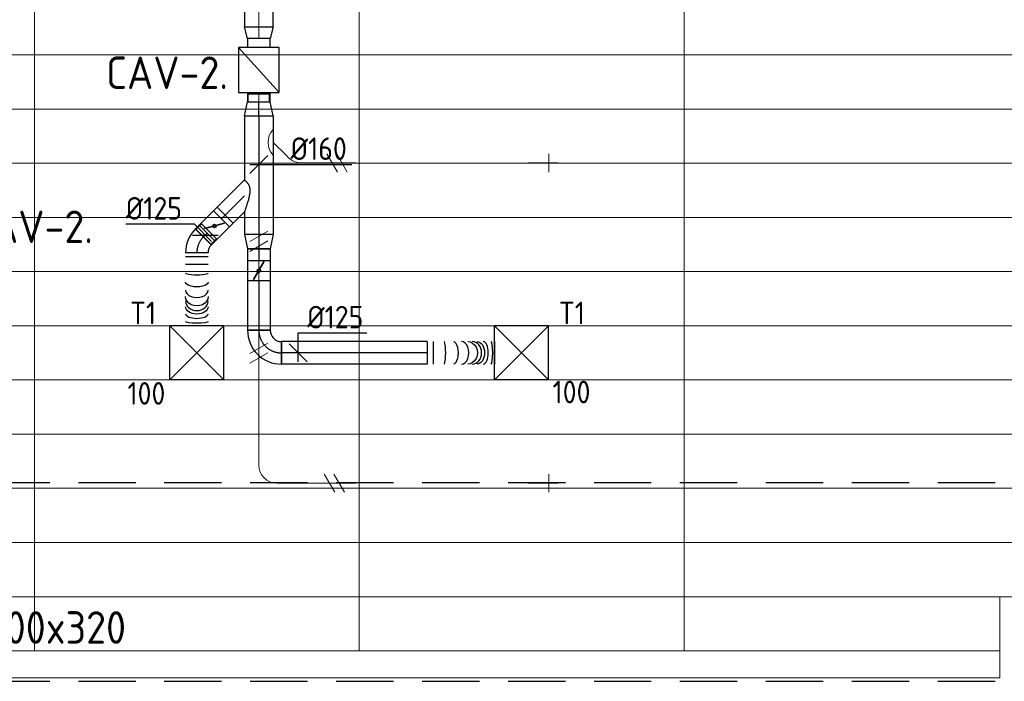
# Model space of a CAD drawing. Header units: millimetres. Extents: x -74135 to 19179, y 5032 to 51848.
# Tile 23 of 55: x -70138 to -64681, y 43180 to 46844. Entities that reach past the tile are written whole.
import ezdxf
from ezdxf.enums import TextEntityAlignment as Align

# ---------------------------------------------------------------- set-up
doc = ezdxf.new("R2010")
doc.units = ezdxf.units.MM
doc.header["$LTSCALE"] = 50
doc.linetypes.add('CENTER2', pattern=[28.575, 19.05, -3.175, 3.175, -3.175])
doc.linetypes.add('HIDDEN', pattern=[9.525, 6.35, -3.175])
for name, color, linetype in [('4plfd', 254, 'Continuous'), ('WL570---_RETOUR', 100, 'Continuous'), ('WL570---_TOEVOER', 200, 'Continuous'), ('WL570---_TOEVOER_HL', 1, 'Continuous'), ('WL570---_TOEVOER_RST', 3, 'Continuous'), ('WL570---_TOEVOER_RST_HL', 1, 'Continuous'), ('WM570---_RETOUR', 2, 'Continuous'), ('WM570---_TOEVOER', 2, 'Continuous'), ('WM570---_TOEVOER_PR', 2, 'Continuous'), ('WM570---_TOEVOER_RST_PR', 1, 'Continuous')]:
    doc.layers.add(name, color=color, linetype=linetype)
for name, color, linetype, lineweight in [('WL570---_BESTAAND-HARTLIJN', 161, 'Continuous', 0), ('WL570---_BESTAAND-TOEVOER', 180, 'Continuous', 0), ('WL570---_DEMONTEREN', 10, 'Continuous', 0)]:
    doc.layers.add(name, color=color, linetype=linetype, lineweight=lineweight)
doc.layers.get('WL570---_DEMONTEREN').off()
doc.styles.add('BURO-025', font='ISO96.shx', dxfattribs={"height": 125})
doc.styles.add('ISO', font='ISO', dxfattribs={"height": 162})
doc.styles.add('MAATVOERING', font='ISO')

# ---------------------------------------------------------------- blocks, each defined once
blk = doc.blocks.new('KARO')
for p, q in [((1, 0.5), (0, 0.5)), ((0, -0.5), (1, -0.5))]:
    blk.add_line(p, q)
at = {"invisible_edges": 15}
blk.add_3dface([(0, 0.5), (0, -0.5), (1, -0.5), (1, 0.5)], dxfattribs=at)
at = {"layer": 'WL570---_BESTAAND-HARTLIJN'}
blk.add_line((0, 0), (1, 0), dxfattribs=at)
blk = doc.blocks.new('OZA1250100045R')
blk.add_lwpolyline([(70.7, 0), (106.1, 35.4), (35.4, 106.1), (-70.7, 0)])
at = {"layer": 'WL570---_BESTAAND-HARTLIJN'}
blk.add_line((0, 0), (70.7, 70.7), dxfattribs=at)
at = {"layer": 'WL570---_BESTAAND-TOEVOER'}
blk.add_arc((0, 70.7), 100, 225, 315, dxfattribs=at)
blk = doc.blocks.new('OSV1601250650G')
blk.add_lwpolyline([(0, -80), (65.3, -62.5), (65.3, 62.5), (0, 80)], close=True)
at = {"layer": 'WL570---_BESTAAND-HARTLIJN'}
blk.add_line((0, 0), (65.3, 0), dxfattribs=at)
blk = doc.blocks.new('VBX1251250012525000')
blk.add_lwpolyline([(50, -112.5), (300, -112.5), (300, 112.5), (50, 112.5)], close=True)
for points in [[(50, 62.5), (0, 62.5), (0, -62.5), (50, -62.5)], [(300, -62.5), (350, -62.5), (350, 62.5), (300, 62.5)]]:
    blk.add_lwpolyline(points)
at = {"layer": 'WL570---_BESTAAND-HARTLIJN'}
blk.add_line((300, 0), (350, 0), dxfattribs=at)
at = {"layer": 'WL570---_BESTAAND-TOEVOER'}
blk.add_line((50, -112.5), (300, 112.5), dxfattribs=at)
blk = doc.blocks.new('OBO10000090ZE')
blk.add_lwpolyline([(-50, 0), (50, 0), (50, 100, 1), (-50, 100)], format="xyb", close=True)
at = {"layer": 'WL570---_BESTAAND-HARTLIJN'}
for points in [[(0, 0), (0, 150)], [(-50, 100), (50, 100)]]:
    blk.add_lwpolyline(points, dxfattribs=at)
blk = doc.blocks.new('OBO10000045H')
blk.add_lwpolyline([(50, -41.4, 0.198912), (6.1, 64.6), (-64.6, -6.1, -0.198912), (-50, -41.4)], format="xyb", close=True)
at = {"invisible_edges": 15}
for points in [[(-61.7, -9.3), (14.9, 55), (6.1, 64.6), (-64.6, -6.1)], [(-59, -12.7), (22.9, 44.6), (14.9, 55), (-61.7, -9.3)], [(-56.7, -16.4), (29.9, 33.6), (22.9, 44.6), (-59, -12.7)], [(-54.7, -20.3), (35.9, 22), (29.9, 33.6), (-56.7, -16.4)], [(-53, -24.3), (41, 9.9), (35.9, 22), (-54.7, -20.3)], [(-51.7, -28.5), (44.9, -2.6), (41, 9.9), (-53, -24.3)], [(-50.8, -32.7), (47.7, -15.4), (44.9, -2.6), (-51.7, -28.5)], [(-50.2, -37.1), (49.4, -28.3), (47.7, -15.4), (-50.8, -32.7)], [(-50, -41.4), (50, -41.4), (49.4, -28.3), (-50.2, -37.1)]]:
    blk.add_3dface(points, dxfattribs=at)
at = {"layer": 'WL570---_BESTAAND-HARTLIJN'}
blk.add_arc((-100, -41.4), 100, 0, 45, dxfattribs=at)
blk = doc.blocks.new('OBO10000090H')
blk.add_lwpolyline([(50, -100, 0.414214), (-100, 50), (-100, -50, -0.414214), (-50, -100)], format="xyb", close=True)
at = {"invisible_edges": 15}
for points in [[(-91.3, -50.8), (-74, 47.7), (-100, 50), (-100, -50)], [(-82.9, -53), (-48.7, 41), (-74, 47.7), (-91.3, -50.8)], [(-75, -56.7), (-25, 29.9), (-48.7, 41), (-82.9, -53)], [(-67.9, -61.7), (-3.6, 14.9), (-25, 29.9), (-75, -56.7)], [(-61.7, -67.9), (14.9, -3.6), (-3.6, 14.9), (-67.9, -61.7)], [(-56.7, -75), (29.9, -25), (14.9, -3.6), (-61.7, -67.9)], [(-53, -82.9), (41, -48.7), (29.9, -25), (-56.7, -75)], [(-50.8, -91.3), (47.7, -74), (41, -48.7), (-53, -82.9)], [(-50, -100), (50, -100), (47.7, -74), (-50.8, -91.3)]]:
    blk.add_3dface(points, dxfattribs=at)
at = {"layer": 'WL570---_BESTAAND-HARTLIJN'}
blk.add_arc((-100, -100), 100, 0, 90, dxfattribs=at)
blk = doc.blocks.new('OSV16010001110K')
blk.add_lwpolyline([(-112, -80), (0, -50), (0, 50), (-112, 80)], close=True)
at = {"layer": 'WL570---_BESTAAND-HARTLIJN'}
blk.add_line((-112, 0), (0, 0), dxfattribs=at)
blk = doc.blocks.new('UISO')
for p, q in [((0, 0.18), (1, 0.757)), ((0, 0), (1, 0.577))]:
    blk.add_line(p, q)
at = {"layer": 'WL570---_BESTAAND-TOEVOER'}
for p, q in [((0, 0.36), (1, 0.937)), ((0, -0.18), (1, 0.397))]:
    blk.add_line(p, q, dxfattribs=at)
blk = doc.blocks.new('Groep-47')
at = {"color": 8, "linetype": 'Continuous', "lineweight": 13}
for p, q in [((-73154.9, 46299.1), (-11882.7, 46299.1)), ((-73154.9, 45999.1), (-11882.7, 45999.1)), ((-73154.9, 45699.1), (-11882.7, 45699.1)), ((-73154.9, 45399.1), (-11882.7, 45399.1)), ((-73154.9, 45099.1), (-11882.7, 45099.1)), ((-73154.9, 44799.1), (-11882.7, 44799.1)), ((-73154.9, 44499.1), (-11654.9, 44499.1)), ((-73154.9, 44199.1), (-11654.9, 44199.1)), ((-73154.9, 43899.1), (-11654.9, 43899.1)), ((-73154.9, 43599.1), (-11654.9, 43599.1)), ((-73154.9, 43299.1), (-11654.9, 43299.1))]:
    blk.add_line(p, q, dxfattribs=at)
blk = doc.blocks.new('Groep-53')
at = {"color": 8, "linetype": 'Continuous', "lineweight": 13}
for p, q in [((-71054.9, 50199.1), (-71054.9, 42999.1)), ((-69254.9, 50199.1), (-69254.9, 42999.1)), ((-67454.9, 50199.1), (-67454.9, 42999.1)), ((-65654.9, 43299.1), (-65704.9, 43299.1)), ((-65704.9, 43299.1), (-65704.9, 42849.1)), ((-73154.9, 42999.1), (-65704.9, 42999.1)), ((-65704.9, 42849.1), (-73304.9, 42849.1))]:
    blk.add_line(p, q, dxfattribs=at)
at = {"color": 8}
blk.add_blockref('Groep-47', (0, 0), dxfattribs=at)
blk = doc.blocks.new('Block plafond 4e verd')
at = {"layer": '4plfd'}
blk.add_blockref('Groep-53', (73304.912, -19149.14), dxfattribs=at)
blk = doc.blocks.new('*U266')
at = {"color": 0, "ltscale": 10}
for p, q in [((150, 150, -2500), (-150, 150, -2500)), ((-150, -150, -2500), (-150, 150, -2500)), ((150, -150, -2500), (-150, 150, -2500)), ((-150, -150, -2500), (150, 150, -2500)), ((150, -150, -2500), (150, 150, -2500)), ((150, -150, -2500), (-150, -150, -2500))]:
    blk.add_line(p, q, dxfattribs=at)
at = {"layer": 'WL570---_TOEVOER_RST_HL', "linetype": 'CENTER2'}
blk.add_circle((0, 0, -2500), 0.075, dxfattribs=at)
at = {"layer": 'WL570---_TOEVOER_RST', "color": 2, "style": 'BURO-025'}
for tag in ['MC', 'Q']:
    blk.add_attdef(tag, text='', height=125, dxfattribs=at).set_placement((0, 0), align=Align.MIDDLE)
at = {"layer": 'WM570---_TOEVOER_RST_PR', "color": 2, "style": 'BURO-025'}
blk.add_attdef('POSNR', text='', height=125, dxfattribs=at).set_placement((0, 0), align=Align.MIDDLE)
blk = doc.blocks.new('*U287')
at = {"color": 0, "ltscale": 10}
for p, q in [((0, 80, -2700), (657.6, 80, -2700)), ((0, -80, -2700), (0, 80, -2700)), ((657.6, 80, -2700), (657.6, -80, -2700)), ((0, -80, -2700), (355.1, -80, -2700)), ((531.8, -80, -2700), (657.6, -80, -2700))]:
    blk.add_line(p, q, dxfattribs=at)
at = {"layer": 'WL570---_TOEVOER_HL', "linetype": 'CENTER2'}
blk.add_line((0, 0, -2700), (657.6, 0, -2700), dxfattribs=at)
at = {"layer": 'WM570---_TOEVOER_PR', "color": 2, "style": 'BURO-025'}
blk.add_attdef('POSNR', text='', height=125, dxfattribs=at).set_placement((0, 0), align=Align.MIDDLE)
blk = doc.blocks.new('*U288')
at = {"color": 0, "ltscale": 10}
for p, q in [((0, 88.4, -2700), (62.1, 150.4, -2700)), ((62.1, 150.4, -2700), (150.4, 62.1, -2700)), ((0, -88.4, -2700), (150.4, 62.1, -2700))]:
    blk.add_line(p, q, dxfattribs=at)
blk.add_spline([(-0.3, -88.2, -2700), (-1, -87.6, -2700), (-2.2, -86.6, -2700), (-3.9, -85.1, -2700), (-6, -83.3, -2700), (-8.4, -81, -2700), (-11.1, -78.2, -2700), (-14.1, -75, -2700), (-17.1, -71.2, -2700), (-20.1, -66.9, -2700), (-23, -61.9, -2700), (-25.5, -56.2, -2700), (-27.7, -49.8, -2700), (-29.2, -42.6, -2700), (-30, -34.4, -2700), (-30, -25.5, -2700), (-29.2, -15.8, -2700), (-27.7, -5.5, -2700), (-25.5, 5.1, -2700), (-23, 15.9, -2700), (-20.1, 26.6, -2700), (-17.1, 37, -2700), (-14.1, 46.8, -2700), (-11.1, 55.9, -2700), (-8.4, 64.1, -2700), (-6, 71.3, -2700), (-3.9, 77.3, -2700), (-2.2, 82.1, -2700), (-1, 85.6, -2700), (-0.3, 87.7, -2700), (0, 88.4, -2700)], degree=3, dxfattribs=at)
at = {"layer": 'WL570---_TOEVOER_HL', "linetype": 'CENTER2'}
blk.add_line((0, 0, -2700), (106.3, 106.3, -2700), dxfattribs=at)
at = {"layer": 'WM570---_TOEVOER_PR', "color": 2, "style": 'BURO-025'}
blk.add_attdef('POSNR', text='', height=125, dxfattribs=at).set_placement((0, 0), align=Align.MIDDLE)
blk = doc.blocks.new('*U289')
at = {"color": 0, "ltscale": 10}
for p, q in [((0, 62.5, -2700), (29.2, 62.5, -2700)), ((0, -62.5, -2700), (0, 62.5, -2700)), ((0, -62.5, -2700), (29.2, -62.5, -2700))]:
    blk.add_line(p, q, dxfattribs=at)
at = {"layer": 'WL570---_TOEVOER_HL', "linetype": 'CENTER2'}
blk.add_line((0, 0, -2700), (29.2, 0, -2700), dxfattribs=at)
at = {"layer": 'WM570---_TOEVOER_PR', "color": 2, "style": 'BURO-025'}
blk.add_attdef('POSNR', text='', height=125, dxfattribs=at).set_placement((0, 0), align=Align.MIDDLE)
blk = doc.blocks.new('*U290')
at = {"ltscale": 10}
for p, q in [((-56.4, 62.5, -2700), (56.4, 62.5, -2700)), ((-56.4, -62.5, -2700), (-56.4, 62.5, -2700)), ((56.4, 62.5, -2700), (56.4, -62.5, -2700)), ((-49.4, 27.3, -2700), (-48.4, 29.1, -2700)), ((48.4, -29.1, -2700), (-49.4, 27.3, -2700)), ((49.4, -27.3, -2700), (-48.4, 29.1, -2700)), ((48.4, -29.1, -2700), (49.4, -27.3, -2700)), ((-56.4, -62.5, -2700), (56.4, -62.5, -2700))]:
    blk.add_line(p, q, dxfattribs=at)
blk.add_circle((0, 0, -2700), 9.41, dxfattribs=at)
at = {"layer": 'WL570---_TOEVOER', "color": 2, "style": 'BURO-025'}
blk.add_attdef('I', text='', height=125, dxfattribs=at).set_placement((0, 0), align=Align.MIDDLE)
at = {"layer": 'WM570---_TOEVOER_PR', "color": 2, "style": 'BURO-025'}
blk.add_attdef('POSNR', text='', height=125, dxfattribs=at).set_placement((0, 0), align=Align.MIDDLE)
blk = doc.blocks.new('*U291')
at = {"color": 0, "ltscale": 10}
for p, q in [((0, 62.5, -2700), (29.2, 62.5, -2700)), ((29.2, 62.5, -2700), (29.2, -62.5, -2700)), ((0, -62.5, -2700), (29.2, -62.5, -2700))]:
    blk.add_line(p, q, dxfattribs=at)
at = {"layer": 'WL570---_TOEVOER_HL', "linetype": 'CENTER2'}
blk.add_line((0, 0, -2700), (29.2, 0, -2700), dxfattribs=at)
at = {"layer": 'WM570---_TOEVOER_PR', "color": 2, "style": 'BURO-025'}
blk.add_attdef('POSNR', text='', height=125, dxfattribs=at).set_placement((0, 0), align=Align.MIDDLE)
blk = doc.blocks.new('*U292')
at = {"color": 0, "ltscale": 10}
for p, q in [((-62.5, 125, -2700), (62.5, 125, -2700)), ((-125, -62.5, -2700), (-125, 62.5, -2700))]:
    blk.add_line(p, q, dxfattribs=at)
for radius, end in [(62.5, 0), (187.5, 360)]:
    blk.add_arc((-125, 125, -2700), radius, 270, end, dxfattribs=at)
at = {"layer": 'WL570---_TOEVOER_HL', "linetype": 'CENTER2'}
blk.add_arc((-125, 125, -2700), 125, 270, 0, dxfattribs=at)
at = {"layer": 'WM570---_TOEVOER_PR', "color": 2, "style": 'BURO-025'}
blk.add_attdef('POSNR', text='', height=125, dxfattribs=at).set_placement((0, 0), align=Align.MIDDLE)
blk = doc.blocks.new('*U293')
at = {"color": 0, "ltscale": 10}
for p, q in [((0, 62.5, -2700), (65.2, 62.5, -2700)), ((0, -62.5, -2700), (0, 62.5, -2700)), ((0, -62.5, -2700), (65.2, -62.5, -2700))]:
    blk.add_line(p, q, dxfattribs=at)
at = {"layer": 'WL570---_TOEVOER_HL', "linetype": 'CENTER2'}
blk.add_line((0, 0, -2700), (65.2, 0, -2700), dxfattribs=at)
at = {"layer": 'WM570---_TOEVOER_PR', "color": 2, "style": 'BURO-025'}
blk.add_attdef('POSNR', text='', height=125, dxfattribs=at).set_placement((0, 0), align=Align.MIDDLE)
blk = doc.blocks.new('*U294')
at = {"color": 0, "ltscale": 10}
for p, q in [((0, 80, -2700), (78.2, 62.5, -2700)), ((0, 80, -2700), (0, -80, -2700)), ((78.2, 62.5, -2700), (78.2, -62.5, -2700)), ((0, -80, -2700), (78.2, -62.5, -2700))]:
    blk.add_line(p, q, dxfattribs=at)
at = {"layer": 'WL570---_TOEVOER_HL', "linetype": 'CENTER2'}
blk.add_line((0, 0, -2700), (78.2, 0, -2700), dxfattribs=at)
for centre in [(0, 0, -2700), (78.2, 0, -2700)]:
    blk.add_circle(centre, 0.075, dxfattribs=at)
at = {"layer": 'WM570---_TOEVOER_PR', "color": 2, "style": 'BURO-025'}
blk.add_attdef('POSNR', text='', height=125, dxfattribs=at).set_placement((0, 0), align=Align.MIDDLE)
blk = doc.blocks.new('*U295')
at = {"ltscale": 10}
for p, q in [((-56.4, 62.5, -2700), (56.4, 62.5, -2700)), ((-56.4, -62.5, -2700), (-56.4, 62.5, -2700)), ((56.4, 62.5, -2700), (56.4, -62.5, -2700)), ((-49.4, 27.3, -2700), (-48.4, 29.1, -2700)), ((48.4, -29.1, -2700), (-49.4, 27.3, -2700)), ((49.4, -27.3, -2700), (-48.4, 29.1, -2700)), ((48.4, -29.1, -2700), (49.4, -27.3, -2700)), ((-56.4, -62.5, -2700), (56.4, -62.5, -2700))]:
    blk.add_line(p, q, dxfattribs=at)
blk.add_circle((0, 0, -2700), 9.41, dxfattribs=at)
at = {"layer": 'WL570---_TOEVOER', "color": 2, "style": 'BURO-025'}
blk.add_attdef('I', text='', height=125, dxfattribs=at).set_placement((0, 0), align=Align.MIDDLE)
at = {"layer": 'WM570---_TOEVOER_PR', "color": 2, "style": 'BURO-025'}
blk.add_attdef('POSNR', text='', height=125, dxfattribs=at).set_placement((0, 0), align=Align.MIDDLE)
blk = doc.blocks.new('*U296')
at = {"color": 0, "ltscale": 10}
for p, q in [((0, 62.5, -2700), (273.9, 62.5, -2700)), ((273.9, 62.5, -2700), (273.9, -62.5, -2700)), ((0, -62.5, -2700), (273.9, -62.5, -2700))]:
    blk.add_line(p, q, dxfattribs=at)
at = {"layer": 'WL570---_TOEVOER_HL', "linetype": 'CENTER2'}
blk.add_line((0, 0, -2700), (273.9, 0, -2700), dxfattribs=at)
at = {"layer": 'WM570---_TOEVOER_PR', "color": 2, "style": 'BURO-025'}
blk.add_attdef('POSNR', text='', height=125, dxfattribs=at).set_placement((0, 0), align=Align.MIDDLE)
blk = doc.blocks.new('*U297')
at = {"color": 0, "ltscale": 10}
for p, q in [((0, 80, -2700), (78.2, 62.5, -2700)), ((0, 80, -2700), (0, -80, -2700)), ((78.2, 62.5, -2700), (78.2, -62.5, -2700)), ((78.2, 59.375, -2700), (122.5, 59.375, -2700)), ((122.5, 59.375, -2700), (122.5, -59.375, -2700)), ((122.5, 59.375, -2700), (122.5, -59.375, -2700)), ((0, -80, -2700), (78.2, -62.5, -2700)), ((78.2, -59.375, -2700), (122.5, -59.375, -2700))]:
    blk.add_line(p, q, dxfattribs=at)
at = {"layer": 'WL570---_TOEVOER_HL', "linetype": 'CENTER2'}
blk.add_line((0, 0, -2700), (78.2, 0, -2700), dxfattribs=at)
for centre in [(0, 0, -2700), (78.2, 0, -2700)]:
    blk.add_circle(centre, 0.075, dxfattribs=at)
at = {"layer": 'WM570---_TOEVOER_PR', "color": 2, "style": 'BURO-025'}
blk.add_attdef('POSNR', text='', height=125, dxfattribs=at).set_placement((0, 0), align=Align.MIDDLE)
blk = doc.blocks.new('*U298')
at = {"color": 0, "ltscale": 10}
for p, q in [((0, 62.5, -2700), (807.1, 62.5, -2700)), ((0, -62.5, -2700), (0, 62.5, -2700)), ((807.1, 62.5, -2700), (807.1, -62.5, -2700)), ((0, -62.5, -2700), (807.1, -62.5, -2700))]:
    blk.add_line(p, q, dxfattribs=at)
at = {"layer": 'WL570---_TOEVOER_HL', "linetype": 'CENTER2'}
blk.add_line((0, 0, -2700), (807.1, 0, -2700), dxfattribs=at)
at = {"layer": 'WM570---_TOEVOER_PR', "color": 2, "style": 'BURO-025'}
blk.add_attdef('POSNR', text='', height=125, dxfattribs=at).set_placement((0, 0), align=Align.MIDDLE)
blk = doc.blocks.new('*U299')
at = {"color": 0, "ltscale": 10}
for p, q in [((0, 62.5, -2700), (0, -62.5, -2700)), ((33.8, 62.5, -2700), (33.8, -62.5, -2700)), ((373.9, 62.5, -2700), (373.9, -62.5, -2700))]:
    blk.add_line(p, q, dxfattribs=at)
for centre, major_axis, ratio, start_param, end_param in [((94.3, 0, -2700), (0, -62.5), 0.142657, 0, 3.141593), ((190.8, 0, -2700), (0, -62.5), 0.657288, 0, 3.141593), ((249.7, 0, -2700), (0, 62.5), 0.845547, 3.141593, 6.283185), ((312.7, 0, -2700), (0, 62.5), 0.416591, 3.141593, 6.283185)]:
    blk.add_ellipse(centre, major_axis=major_axis, ratio=ratio, start_param=start_param, end_param=end_param, dxfattribs=at)
at = {"color": 0, "ltscale": 10, "extrusion": (0, 0, -1)}
for centre, major_axis, ratio, start_param, end_param in [((145.7, 0, -2700), (0, 62.5), 0.416591, 0, 3.141593), ((226.1, 0, -2700), (0, 62.5), 0.845547, 0, 3.141593), ((277.4, 0, -2700), (0, -62.5), 0.657288, 3.141593, 6.283185), ((352.9, 0, -2700), (0, -62.5), 0.142657, 3.141593, 6.283185)]:
    blk.add_ellipse(centre, major_axis=major_axis, ratio=ratio, start_param=start_param, end_param=end_param, dxfattribs=at)
at = {"layer": 'WM570---_TOEVOER_PR', "color": 2, "style": 'BURO-025'}
blk.add_attdef('POSNR', text='', height=125, dxfattribs=at).set_placement((0, 0), align=Align.MIDDLE)
blk = doc.blocks.new('*U300')
at = {"color": 0, "ltscale": 10}
for p, q in [((-51.8, -62.5, -2700), (-51.8, 62.5, -2700)), ((80.8, 7.6, -2700), (-7.6, -80.8, -2700)), ((78.6, 5.4, -2700), (-5.4, -78.6, -2700)), ((78.6, 5.4, -2700), (109.9, -26, -2700)), ((109.9, -26, -2700), (26, -109.9, -2700)), ((-5.4, -78.6, -2700), (26, -109.9, -2700))]:
    blk.add_line(p, q, dxfattribs=at)
for radius in [187.6, 62.6]:
    blk.add_arc((-51.8, -125.1, -2700), radius, 45, 90, dxfattribs=at)
at = {"layer": 'WL570---_TOEVOER_HL', "linetype": 'CENTER2'}
blk.add_arc((-51.8, -125.1, -2700), 125.1, 45, 90, dxfattribs=at)
at = {"layer": 'WM570---_TOEVOER_PR', "color": 2, "style": 'BURO-025'}
blk.add_attdef('POSNR', text='', height=125, dxfattribs=at).set_placement((0, 0), align=Align.MIDDLE)
blk = doc.blocks.new('*U301')
at = {"color": 0, "ltscale": 10}
for p, q in [((0, 62.5, -2700), (0, -62.5, -2700)), ((21.6, 62.5, -2700), (21.6, -62.5, -2700)), ((64.8, 62.5, -2700), (64.8, -62.5, -2700)), ((403.6, 62.5, -2700), (403.6, -62.5, -2700))]:
    blk.add_line(p, q, dxfattribs=at)
for centre, major_axis, ratio, start_param, end_param in [((112.4, 0, -2700), (0, -62.5), 0.13883, 0, 3.141593), ((206.8, 0, -2700), (0, -62.5), 0.642441, 0, 3.141593), ((267.5, 0, -2700), (0, 62.5), 0.830299, 3.141593, 6.283185), ((337, 0, -2700), (0, 62.5), 0.405989, 3.141593, 6.283185)]:
    blk.add_ellipse(centre, major_axis=major_axis, ratio=ratio, start_param=start_param, end_param=end_param, dxfattribs=at)
at = {"color": 0, "ltscale": 10, "extrusion": (0, 0, -1)}
for centre, major_axis, ratio, start_param, end_param in [((162.5, 0, -2700), (0, 62.5), 0.405989, 0, 3.141593), ((242, 0, -2700), (0, 62.5), 0.830299, 0, 3.141593), ((298.3, 0, -2700), (0, -62.5), 0.642441, 3.141593, 6.283185), ((380.8, 0, -2700), (0, -62.5), 0.13883, 3.141593, 6.283185)]:
    blk.add_ellipse(centre, major_axis=major_axis, ratio=ratio, start_param=start_param, end_param=end_param, dxfattribs=at)
at = {"layer": 'WM570---_TOEVOER_PR', "color": 2, "style": 'BURO-025'}
blk.add_attdef('POSNR', text='', height=125, dxfattribs=at).set_placement((0, 0), align=Align.MIDDLE)
blk = doc.blocks.new('*U302')
at = {"layer": 'WM570---_TOEVOER', "color": 0, "ltscale": 10}
for p, q in [((-50, -50), (50, 50)), ((-50, 0), (514.9, 0))]:
    blk.add_line(p, q, dxfattribs=at)
at = {"layer": 'WM570---_TOEVOER', "color": 0, "style": 'BURO-025'}
blk.add_text('%%c160', height=125, dxfattribs=at).set_placement((175.6, 25))
blk = doc.blocks.new('*U303')
at = {"layer": 'WM570---_TOEVOER', "color": 0, "ltscale": 10}
for p, q in [((0, 110.3), (380.4, 110.3)), ((0, -50), (0, 110.3)), ((50, -50), (-50, 50))]:
    blk.add_line(p, q, dxfattribs=at)
at = {"layer": 'WM570---_TOEVOER', "color": 0, "style": 'BURO-025'}
blk.add_text('%%c125', height=125, dxfattribs=at).set_placement((50, 135.3))
blk = doc.blocks.new('*U304')
at = {"layer": 'WM570---_TOEVOER', "color": 0, "ltscale": 10}
for p, q in [((-60.5, 60.5), (-440.8, 60.5)), ((35.4, -35.4), (-60.5, 60.5)), ((-70.7, 0), (70.7, 0))]:
    blk.add_line(p, q, dxfattribs=at)
at = {"layer": 'WM570---_TOEVOER', "color": 0, "style": 'BURO-025'}
blk.add_text('%%c125', height=125, dxfattribs=at).set_placement((-440.8, 85.5))

msp = doc.modelspace()

# ---------------------------------------------------------------- linework, layer by layer
at = {"color": 2, "linetype": 'HIDDEN'}
for p, q in [((-72193.5, 44280.2), (-57619.8, 44280.2)), ((-72193.5, 43180.2), (-57619.8, 43180.2))]:
    msp.add_line(p, q, dxfattribs=at)

# ---------------------------------------------------------------- block references
at = {"layer": 'WL570---_DEMONTEREN'}
for name, p, rotation in [('OSV1601250650G', (-68812, 46324.6), 90.00000000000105), ('OZA1250100045R', (-68732.1, 46164.8), 270.000000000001), ('OBO10000045H', (-68617.8, 46050.5), 225.0000000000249), ('OBO10000090ZE', (-67305.2, 46050.5), 270.000000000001), ('OSV16010001110K', (-68812, 45771.7), 270.000000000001), ('OBO10000090H', (-68812.4, 44276.8), 180.000000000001), ('OBO10000090ZE', (-67305.2, 44276.8), 270.000000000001)]:
    msp.add_blockref(name, p, dxfattribs=dict(at, rotation=rotation))
for name, p, xscale, yscale, zscale, rotation in [('KARO', (-68812, 45883.7), 441.3135777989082, 160, 160, 90.00000000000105), ('KARO', (-68647.1, 46079.8), 20.25322287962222, 100, 100, 135.0000000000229), ('UISO', (-68416.7, 46100.5), 100, 100, 100, 270), ('KARO', (-67305.2, 46050.5), 16.03765465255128, 100, 100, 180.000000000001), ('KARO', (-68812, 45771.7), 1394.955488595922, 100, 100, 270), ('UISO', (-68762, 45654.6), 100, 100, 100, 180), ('UISO', (-68762, 45035.5), 100, 100, 100, 180), ('UISO', (-68431.7, 44326.8), 100, 100, 100, 270), ('KARO', (-67305.2, 44276.8), 16.03765465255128, 100, 100, 180.000000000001)]:
    msp.add_blockref(name, p, dxfattribs=dict(at, xscale=xscale, yscale=yscale, zscale=zscale, rotation=rotation))
at = {"layer": 'WL570---_DEMONTEREN', "yscale": 100, "zscale": 100}
for p, xscale in [((-68576.3, 46050.5), 299.7924171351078), ((-68712.5, 44276.8), 435.9912088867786)]:
    msp.add_blockref('KARO', p, dxfattribs=dict(at, xscale=xscale))
at = {"layer": 'WL570---_RETOUR'}
msp.add_blockref('Block plafond 4e verd', (-72306, 19498.9), dxfattribs=at)
at = {"layer": 'WL570---_TOEVOER', "xscale": 356.4546414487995, "yscale": 160, "zscale": 160, "rotation": 90.00000000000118}
msp.add_blockref('KARO', (-68812, 46804.7), dxfattribs=at)
at = {"layer": 'WL570---_TOEVOER', "xscale": -1, "rotation": 90.00000000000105}
msp.add_blockref('OSV1601250650G', (-68812, 46805.1), dxfattribs=at)
at = {"layer": 'WL570---_TOEVOER'}
for name, p, rotation in [('VBX1251250012525000', (-68812, 46739.9), 270.000000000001), ('*U297', (-68812, 46311.7, 2700), 90), ('*U287', (-68812, 46311.7, 2700), 270), ('*U288', (-68892, 45868.3, 2700), 180), ('*U290', (-69058.8, 45701.5, 2700), 45), ('*U291', (-69018.9, 45741.4, 2700), 44.99999999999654), ('*U300', (-69156, 45604.3, 2700), 90), ('*U289', (-69119.4, 45640.9, 2700), 45), ('*U294', (-68812, 45654.1, 2700), 270), ('*U293', (-68812, 45575.9, 2700), 270), ('*U301', (-69156, 45552.5, 2700), 270), ('*U295', (-68812, 45454.2, 2700), 270), ('*U296', (-68812, 45397.8, 2700), 270), ('*U292', (-68812, 44998.9, 2700), 270), ('*U298', (-67880, 44998.9, 2700), 180)]:
    msp.add_blockref(name, p, dxfattribs=dict(at, rotation=rotation))
ref = msp.add_blockref('*U266', (-69156, 44998.9, 2500), dxfattribs=at)
ref.add_attrib('Q', '100', (-69540.4, 44712), dxfattribs={"layer": 'WL570---_TOEVOER_RST', "color": 2, "height": 125, "style": 'BURO-025'})
ref.add_attrib('MC', 'T1', (-69526.2, 45157.5), dxfattribs={"layer": 'WL570---_TOEVOER_RST', "color": 2, "height": 125, "style": 'BURO-025'})
ref = msp.add_blockref('*U266', (-67356.1, 44998.9, 2500), dxfattribs=at)
ref.add_attrib('Q', '100', (-67184.5, 44719.6), dxfattribs={"layer": 'WL570---_TOEVOER_RST', "color": 2, "height": 125, "style": 'BURO-025'})
ref.add_attrib('MC', 'T1', (-67149.7, 45157.4), dxfattribs={"layer": 'WL570---_TOEVOER_RST', "color": 2, "height": 125, "style": 'BURO-025'})
msp.add_blockref('*U299', (-67880, 44998.9, 2700), dxfattribs=at)
at = {"layer": 'WM570---_TOEVOER'}
for name, p in [('*U302', (-68812, 46042.2, 2700)), ('*U304', (-69109.1, 45651.3, 2700)), ('*U303', (-68594.6, 44998.9, 2700))]:
    msp.add_blockref(name, p, dxfattribs=at)

# ---------------------------------------------------------------- texts
at = {"style": 'ISO'}
msp.add_text('BALK 1100x320', height=180, dxfattribs=at).set_placement((-71012.8, 43388.1))
at = {"layer": 'WM570---_RETOUR', "style": 'MAATVOERING'}
msp.add_text('CAV-2.', height=180, dxfattribs=at).set_placement((-70407.1, 45607.2))
at = {"layer": 'WM570---_TOEVOER', "style": 'MAATVOERING'}
msp.add_text('CAV-2.', height=180, dxfattribs=at).set_placement((-69658.7, 46460.3))

doc.saveas('drawing.dxf')
